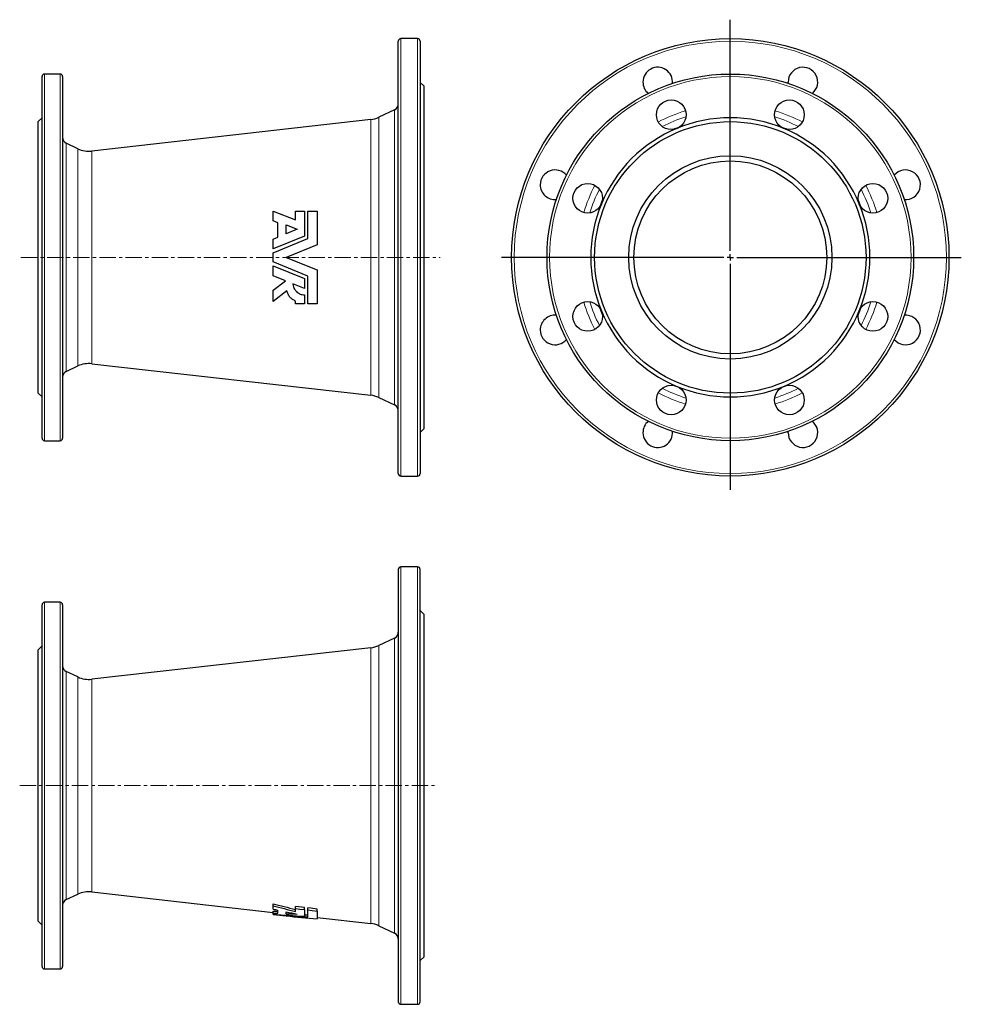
# Model space of a CAD drawing. Header units: millimetres. Extents: x 35 to 767, y 22 to 787.
import ezdxf

# ---------------------------------------------------------------- set-up
doc = ezdxf.new("R2010")
doc.units = ezdxf.units.MM
doc.linetypes.add('CENTERX2', pattern=[20.32, 12.7, -2.54, 2.54, -2.54])
doc.layers.add('FORMAT', color=7, linetype='Continuous')

# ---------------------------------------------------------------- blocks, each defined once
blk = doc.blocks.new('SW_CENTERMARKSYMBOL_0')
at = {"layer": 'FORMAT', "color": 0}
for p, q in [((0, 5), (0, 184.74)), ((-5, 0), (-177.81, 0)), ((0, 0), (-2.5, 0)), ((0, 0), (0, 2.5)), ((0, 0), (0, -2.5)), ((0, 0), (2.5, 0)), ((5, 0), (179.57, 0)), ((0, -5), (0, -180.76))]:
    blk.add_line(p, q, dxfattribs=at)

msp = doc.modelspace()

# ---------------------------------------------------------------- linework, layer by layer
at = {"color": 7, "linetype": 'Continuous', "lineweight": 25}
for p, q in [((329.11, 434.39), (329.11, 770.39)), ((344.11, 772.39), (331.11, 772.39)), ((346.11, 770.39), (346.11, 602.39)), ((52.11, 461.89), (52.11, 742.89)), ((66.11, 744.89), (54.11, 744.89)), ((68.11, 742.89), (68.11, 602.39)), ((349.11, 735.39), (346.11, 738.39)), ((349.11, 602.39), (349.11, 735.39)), ((326.22, 717.04), (313.94, 711.32)), ((52.11, 710.89), (49.11, 707.89)), ((49.11, 602.39), (49.11, 707.89)), ((307.73, 709.57), (90.77, 685.06)), ((80.07, 686.81), (71, 691.04)), ((231.69, 630.77), (231.69, 638.39)), ((231.69, 638.39), (249.27, 631.64)), ((249.27, 631.64), (249.27, 638.39)), ((249.27, 638.39), (256.12, 638.39)), ((256.12, 638.39), (256.12, 618.88)), ((258.87, 617.04), (258.87, 638.39)), ((258.87, 638.39), (265.98, 638.39)), ((265.98, 638.39), (265.98, 612.16)), ((235.47, 629.32), (231.69, 630.77)), ((235.47, 618.15), (235.47, 629.32)), ((241.98, 627.56), (250.51, 624.28)), ((241.98, 620.81), (241.98, 627.56)), ((250.51, 624.28), (241.98, 620.81)), ((256.12, 618.88), (231.69, 608.94)), ((231.69, 616.62), (235.47, 618.15)), ((231.69, 605.98), (258.87, 617.04)), ((231.69, 608.94), (231.69, 616.62)), ((231.69, 598.8), (231.69, 605.98)), ((265.98, 612.16), (241.98, 602.39)), ((49.11, 496.89), (49.11, 602.39)), ((68.11, 602.39), (68.11, 461.89)), ((258.87, 587.74), (231.69, 598.8)), ((241.98, 602.39), (265.98, 592.62)), ((346.11, 602.39), (346.11, 434.39)), ((349.11, 469.39), (349.11, 602.39)), ((231.69, 588.16), (231.69, 595.84)), ((231.69, 595.84), (256.12, 585.9)), ((265.98, 592.62), (265.98, 566.39)), ((241.3, 584.25), (231.69, 588.16)), ((231.69, 577.01), (241.3, 584.25)), ((256.12, 578.21), (247.21, 581.84)), ((256.12, 585.9), (256.12, 578.21)), ((258.87, 566.39), (258.87, 587.74)), ((231.69, 568.1), (231.69, 577.01)), ((242.56, 576.29), (231.69, 568.1)), ((249.27, 566.39), (249.27, 568.45)), ((256.12, 566.39), (249.27, 566.39)), ((256.12, 573.25), (256.12, 566.39)), ((265.98, 566.39), (258.87, 566.39)), ((71, 513.74), (80.07, 517.97)), ((90.77, 519.71), (307.73, 495.21)), ((49.11, 496.89), (52.11, 493.89)), ((313.94, 493.46), (326.22, 487.74)), ((346.11, 466.39), (349.11, 469.39)), ((54.11, 459.89), (66.11, 459.89)), ((331.11, 432.39), (344.11, 432.39)), ((329.11, 359.83), (329.11, 23.83)), ((344.11, 361.83), (331.11, 361.83)), ((346.11, 23.83), (346.11, 359.83)), ((52.11, 51.33), (52.11, 332.33)), ((66.11, 334.33), (54.11, 334.33)), ((68.11, 332.33), (68.11, 51.33)), ((349.11, 324.83), (346.11, 327.83)), ((349.11, 58.83), (349.11, 324.83)), ((326.22, 306.48), (313.94, 300.75)), ((52.11, 300.33), (49.11, 297.33)), ((307.73, 299.01), (90.77, 274.5)), ((49.11, 86.33), (49.11, 297.33)), ((80.07, 276.25), (71, 280.48)), ((71, 103.17), (80.07, 107.4)), ((90.77, 109.15), (231.69, 93.24)), ((231.69, 98.42), (231.69, 100.04)), ((231.69, 95.83), (231.69, 98.42)), ((231.69, 92.74), (231.69, 94.27)), ((231.69, 91.94), (231.69, 92.74)), ((231.69, 91.79), (231.69, 91.94)), ((235.47, 92.54), (235.47, 94.97)), ((241.98, 92.25), (241.98, 93.74)), ((249.27, 96.3), (249.27, 97.91)), ((249.27, 94.02), (249.27, 96.3)), ((256.12, 95.47), (256.12, 97.09)), ((256.12, 95.47), (256.12, 90.3)), ((258.87, 95.14), (258.87, 96.75)), ((258.87, 89.7), (258.87, 95.14)), ((265.98, 94.28), (265.98, 95.9)), ((265.98, 94.28), (265.98, 88.31)), ((49.11, 86.33), (52.11, 83.33)), ((231.69, 91.73), (231.69, 91.79)), ((231.69, 91.73), (241.98, 90.56)), ((265.98, 89.36), (307.73, 84.65)), ((313.94, 82.9), (326.22, 77.17)), ((346.11, 55.83), (349.11, 58.83)), ((54.11, 49.33), (66.11, 49.33)), ((331.11, 21.83), (344.11, 21.83))]:
    msp.add_line(p, q, dxfattribs=at)
at = {"color": 8, "linetype": 'Continuous', "lineweight": 18}
for p, q in [((331.11, 772.39), (331.11, 432.39)), ((344.11, 602.39), (344.11, 772.39)), ((54.11, 744.89), (54.11, 459.89)), ((66.11, 602.39), (66.11, 744.89)), ((326.22, 487.74), (326.22, 717.04)), ((307.73, 495.21), (307.73, 709.57)), ((313.94, 711.32), (313.94, 493.46)), ((71, 691.04), (71, 602.39)), ((80.07, 602.39), (80.07, 686.81)), ((90.77, 685.06), (90.77, 519.71)), ((66.11, 459.89), (66.11, 602.39)), ((71, 602.39), (71, 513.74)), ((80.07, 517.97), (80.07, 602.39)), ((344.11, 432.39), (344.11, 602.39)), ((331.11, 361.83), (331.11, 21.83)), ((344.11, 21.83), (344.11, 361.83)), ((54.11, 334.33), (54.11, 49.33)), ((66.11, 49.33), (66.11, 334.33)), ((326.22, 77.17), (326.22, 306.48)), ((307.73, 84.65), (307.73, 299.01)), ((313.94, 300.75), (313.94, 82.9)), ((71, 280.48), (71, 103.17)), ((80.07, 107.4), (80.07, 276.25)), ((90.77, 274.5), (90.77, 109.15))]:
    msp.add_line(p, q, dxfattribs=at)
at = {"color": 7, "linetype": 'Continuous', "lineweight": 25, "flags": 128}
for points in [[(632.2, 737.6), (632.16, 738.1), (632.15, 738.66)], [(632.15, 466.12), (632.16, 466.68), (632.2, 467.18)], [(256.12, 97.09), (251.48, 97.65), (249.27, 97.91)], [(249.27, 96.3), (252.63, 95.89), (256.12, 95.47)], [(265.98, 95.9), (261.2, 96.47), (258.87, 96.75)], [(258.87, 95.14), (262.22, 94.74), (265.98, 94.28)]]:
    msp.add_lwpolyline(points, dxfattribs=at)
at = {"color": 7, "linetype": 'Continuous', "lineweight": 25}
for centre, radius in [((587.2, 602.39), 170), ((587.2, 602.39), 142.5), ((541.28, 713.26), 11.5), ((633.12, 713.26), 11.5), ((587.2, 602.39), 105.5), ((587.2, 602.39), 79), ((587.2, 602.39), 75), ((476.33, 648.31), 11.5), ((698.07, 648.31), 11.5), ((476.33, 556.47), 11.5), ((698.07, 556.47), 11.5), ((541.28, 491.52), 11.5), ((633.12, 491.52), 11.5)]:
    msp.add_circle(centre, radius, dxfattribs=at)
at = {"color": 8, "linetype": 'Continuous', "lineweight": 18}
for radius in [168, 140.5]:
    msp.add_circle((587.2, 602.39), radius, dxfattribs=at)
at = {"color": 7, "linetype": 'Continuous', "lineweight": 25}
for centre, radius, start, end in [((331.11, 770.39), 2, 90, 180), ((344.11, 770.39), 2, 0, 90), ((530.75, 738.66), 11.5, 354.69936, 180), ((643.65, 738.66), 11.5, 309.69936, 180), ((54.11, 742.89), 2, 90, 180), ((66.11, 742.89), 2, 0, 90), ((530.75, 738.66), 11.5, 180, 230.30064), ((324.11, 721.57), 5, 295, 0), ((305.49, 729.44), 20, 276.44382, 295), ((587.2, 602.39), 108.5, 67.5, 112.5), ((587.2, 602.39), 108.5, 112.5, 157.5), ((587.2, 602.39), 108.5, 22.5, 67.5), ((73.11, 695.57), 5, 180, 245), ((88.52, 704.94), 20, 245, 276.44382), ((450.93, 658.84), 11.5, 39.69936, 180), ((723.47, 658.84), 11.5, 264.69936, 140.30064), ((450.93, 658.84), 11.5, 180, 275.30064), ((587.2, 602.39), 108.5, 157.5, 202.5), ((587.2, 602.39), 108.5, 337.5, 22.5), ((587.2, 602.39), 108.5, 202.5, 247.5), ((587.2, 602.39), 108.5, 292.5, 337.5), ((450.93, 545.94), 11.5, 84.69936, 180), ((723.47, 545.94), 11.5, 219.69936, 95.30064), ((450.93, 545.94), 11.5, 180, 320.30064), ((73.11, 509.2), 5, 115, 180), ((88.52, 499.84), 20, 83.55618, 115), ((587.2, 602.39), 108.5, 247.5, 292.5), ((305.49, 475.34), 20, 65, 83.55618), ((324.11, 483.2), 5, 0, 65), ((530.75, 466.12), 11.5, 129.69936, 180), ((643.65, 466.12), 11.5, 180, 50.30064), ((530.75, 466.12), 11.5, 180, 5.30064), ((54.11, 461.89), 2, 180, 270), ((66.11, 461.89), 2, 270, 0), ((331.11, 434.39), 2, 180, 270), ((344.11, 434.39), 2, 270, 0), ((331.11, 359.83), 2, 90, 180), ((344.11, 359.83), 2, 0, 90), ((54.11, 332.33), 2, 90, 180), ((66.11, 332.33), 2, 0, 90), ((324.11, 311.01), 5, 295, 0), ((305.49, 318.88), 20, 276.44382, 295), ((73.11, 285.01), 5, 180, 245), ((88.52, 294.37), 20, 245, 276.44382), ((88.52, 89.28), 20, 83.55618, 115), ((73.11, 98.64), 5, 115, 180), ((305.49, 64.77), 20, 65, 83.55618), ((324.11, 72.64), 5, 0, 65), ((54.11, 51.33), 2, 180, 270), ((66.11, 51.33), 2, 270, 0), ((331.11, 23.83), 2, 180, 270), ((344.11, 23.83), 2, 270, 0)]:
    msp.add_arc(centre, radius, start, end, dxfattribs=at)
at = {"color": 8, "linetype": 'Continuous', "lineweight": 18}
for radius, start, end in [(119.19, 107.00215, 117.99785), (119.19, 62.00215, 72.99785), (114.65, 107.52495, 117.47505), (108.93, 110.94473, 114.05527), (114.65, 62.52495, 72.47505), (108.93, 65.94473, 69.05527), (119.19, 152.00215, 162.99785), (119.19, 17.00215, 27.99785), (114.65, 152.52495, 162.47505), (114.65, 17.52495, 27.47505), (108.93, 155.94473, 159.05527), (108.93, 20.94473, 24.05527), (119.19, 197.00215, 207.99785), (114.65, 197.52495, 207.47505), (114.65, 332.52495, 342.47505), (119.19, 332.00215, 342.99785), (108.93, 200.94473, 204.05527), (108.93, 335.94473, 339.05527), (114.65, 242.52495, 252.47505), (108.93, 245.94473, 249.05527), (114.65, 287.52495, 297.47505), (108.93, 290.94473, 294.05527), (119.19, 242.00215, 252.99785), (119.19, 287.00215, 297.99785)]:
    msp.add_arc((587.2, 602.39), radius, start, end, dxfattribs=at)
at = {"color": 7, "linetype": 'Continuous', "lineweight": 25}
for centre, major_axis, ratio, start_param, end_param in [((417.1, 191.83), (311.39, 0), 0.366873, 4.074622, 4.143171), ((418.36, 191.83), (315.69, 0), 0.366873, 4.079724, 4.147128), ((396.63, 191.83), (309.3, 0), 0.366873, 4.149947, 4.164296), ((266.61, 191.83), (251.84, 0), 0.391164, 4.573311, 4.588417), ((267.72, 191.83), (255.86, 0), 0.391164, 4.571111, 4.585985), ((288.16, 191.83), (261.52, 0), 0.391164, 4.494765, 4.589579), ((398.72, 191.83), (309.92, 0), 0.366873, 4.182122, 4.213747), ((267.72, 191.83), (255.86, 0), 0.391164, 4.611611, 4.645079), ((296.04, 191.83), (263.71, 0), 0.391164, 4.465898, 4.57095), ((316.73, 191.83), (269.45, 0), 0.391164, 4.431299, 4.522925), ((294.93, 191.83), (259.69, 0), 0.391164, 4.562408, 4.573082)]:
    msp.add_ellipse(centre, major_axis=major_axis, ratio=ratio, start_param=start_param, end_param=end_param, dxfattribs=at)
for points, knots in [([(247.21, 581.84), (247.24, 581.27), (247.31, 580.72), (247.5, 579.9), (247.57, 579.62), (247.75, 579.09), (247.85, 578.82), (248.2, 578.04), (248.47, 577.55), (248.96, 576.85), (249.13, 576.62), (249.5, 576.19), (249.7, 575.98), (250.31, 575.38), (250.75, 575.02), (251.47, 574.55), (251.72, 574.4), (252.24, 574.13), (252.5, 574.01), (253.29, 573.69), (253.84, 573.53), (254.97, 573.3), (255.55, 573.25), (256.12, 573.25)], [0, 0, 0, 0, 0.125, 0.125, 0.1875, 0.1875, 0.25, 0.25, 0.375, 0.375, 0.4375, 0.4375, 0.5, 0.5, 0.625, 0.625, 0.6875, 0.6875, 0.75, 0.75, 0.875, 0.875, 1, 1, 1, 1]), ([(249.27, 568.45), (248.41, 568.77), (247.61, 569.2), (246.51, 569.99), (246.15, 570.27), (245.49, 570.89), (245.18, 571.21), (244.6, 571.89), (244.33, 572.25), (243.84, 573), (243.62, 573.39), (243.03, 574.58), (242.74, 575.42), (242.56, 576.29)], [0, 0, 0, 0, 0.25, 0.25, 0.375, 0.375, 0.5, 0.5, 0.625, 0.625, 0.75, 0.75, 1, 1, 1, 1])]:
    msp.add_open_spline(points, degree=3, knots=knots, dxfattribs=at)
at = {"layer": 'FORMAT', "linetype": 'CENTERX2', "lineweight": 18}
for p, q in [((35.77, 602.39), (361.67, 602.39)), ((34.75, 191.83), (358.63, 191.83))]:
    msp.add_line(p, q, dxfattribs=at)

# ---------------------------------------------------------------- block references
at = {"layer": 'FORMAT'}
msp.add_blockref('SW_CENTERMARKSYMBOL_0', (587.2, 602.39), dxfattribs=at)

doc.saveas('drawing.dxf')
